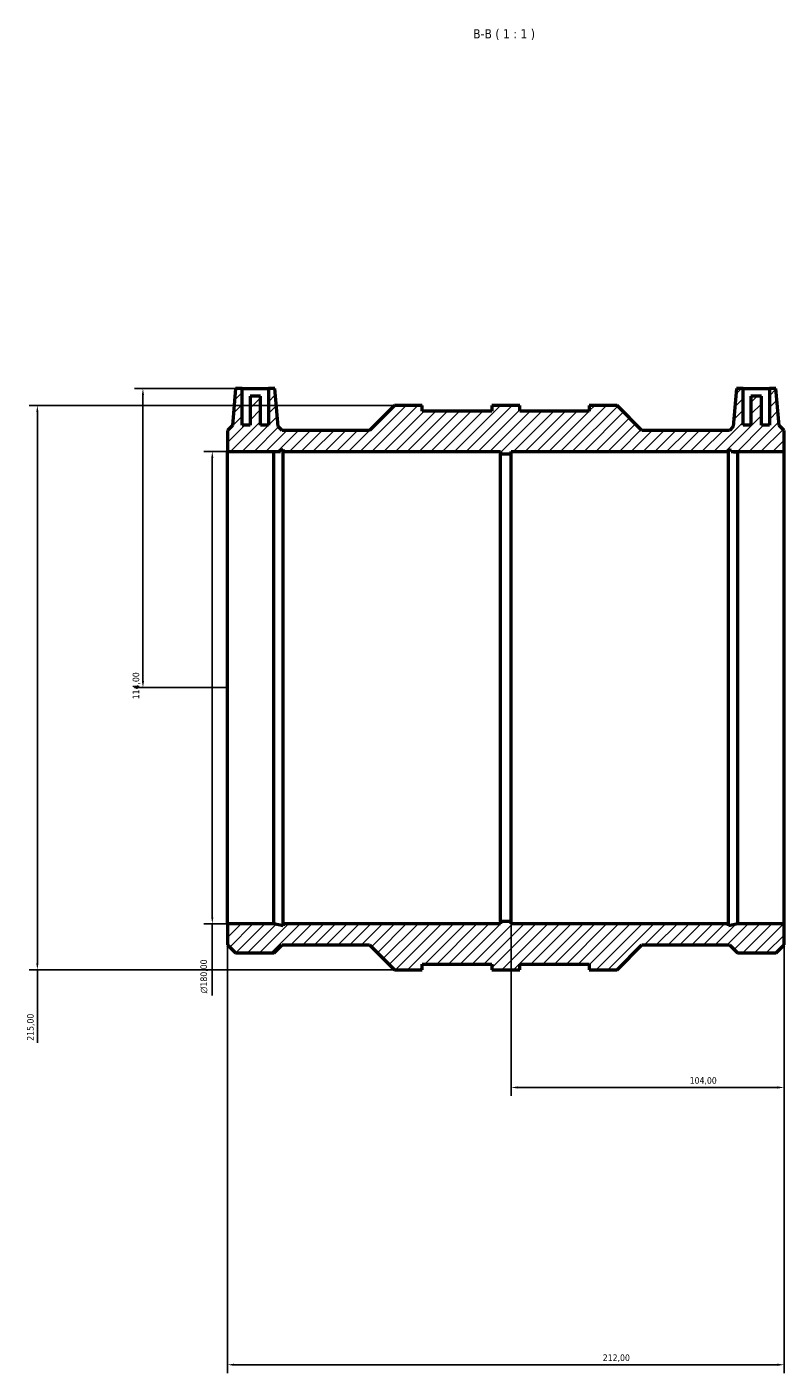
# Model space of a CAD drawing. Header units: millimetres. Extents: x -183 to 1111, y -235 to 1241.
# Tile 6 of 7: x 270 to 558, y 728 to 1241. Entities that reach past the tile are written whole.
import ezdxf

# ---------------------------------------------------------------- set-up
doc = ezdxf.new("R2010")
doc.units = ezdxf.units.MM
for name, color, linetype, lineweight in [('Dimension (ISO)', 7, 'Continuous', 25), ('Hatch (ISO)', 7, 'Continuous', 18), ('Symbol (ISO)', 7, 'Continuous', 25), ('Visible (ISO)', 7, 'Continuous', 50)]:
    doc.layers.add(name, color=color, linetype=linetype, lineweight=lineweight)
doc.styles.add('Label Text (ISO)', font='tahoma.ttf')
doc.styles.add('Note Text (ISO)', font='tahoma.ttf')
doc.dimstyles.new('Default (ISO)', dxfattribs={"dimtxt": 2.5, "dimasz": 2.5, "dimexe": 3.175, "dimexo": 0, "dimgap": 0.762, "dimtad": 1, "dimrnd": 1e-08, "dimzin": 0, "dimtxsty": 'Note Text (ISO)', "dimcen": 0.09, "dimdle": 10, "dimclrd": 256, "dimclre": 256, "dimclrt": 232, "dimazin": 0, "dimtfac": 1.40208, "dimtmove": 0, "dimatfit": 3, "dimfxl": 1, "dimtolj": 1, "dimtzin": 0, "dimlwd": -1, "dimlwe": -1, "dimarcsym": 0})

# ---------------------------------------------------------------- blocks, each defined once
blk = doc.blocks.new('*D7')
at = {"layer": 'Defpoints', "color": 0, "transparency": 16777216}
for p in [(351.63, 1103.06), (313.83, 989.06), (346.03, 989.06)]:
    blk.add_point(p, dxfattribs=at)
at = {"layer": 'Dimension (ISO)', "transparency": 16777216}
for p, q in [((351.63, 1103.06), (310.66, 1103.06)), ((313.83, 1100.56), (313.83, 991.56)), ((346.03, 989.06), (310.66, 989.06))]:
    blk.add_line(p, q, dxfattribs=at)
for points in [[(313.41, 1100.56), (314.25, 1100.56), (313.83, 1103.06)], [(313.41, 991.56), (314.25, 991.56), (313.83, 989.06)]]:
    blk.add_solid(points, dxfattribs=at)
at = {"layer": 'Dimension (ISO)', "color": 232, "true_color": 0xca0064, "transparency": 16777216, "insert": (309.9, 984.6), "char_height": 2.5, "attachment_point": 1, "rotation": 90, "style": 'Note Text (ISO)'}
blk.add_mtext('\\A1;114,00', dxfattribs=at)
blk = doc.blocks.new('*D8')
at = {"layer": 'Defpoints', "color": 0, "transparency": 16777216}
for p in [(409.63, 1096.56), (273.63, 881.56), (409.63, 881.56)]:
    blk.add_point(p, dxfattribs=at)
at = {"layer": 'Dimension (ISO)', "transparency": 16777216}
for p, q in [((409.63, 1096.56), (270.46, 1096.56)), ((273.63, 1094.06), (273.63, 884.06)), ((409.63, 881.56), (270.46, 881.56)), ((273.63, 881.56), (273.63, 853.74))]:
    blk.add_line(p, q, dxfattribs=at)
for points in [[(273.21, 1094.06), (274.05, 1094.06), (273.63, 1096.56)], [(273.21, 884.06), (274.05, 884.06), (273.63, 881.56)]]:
    blk.add_solid(points, dxfattribs=at)
at = {"layer": 'Dimension (ISO)', "color": 232, "true_color": 0xca0064, "transparency": 16777216, "insert": (269.7, 854.51), "char_height": 2.5, "attachment_point": 1, "rotation": 90, "style": 'Note Text (ISO)'}
blk.add_mtext('\\A1;215,00', dxfattribs=at)
blk = doc.blocks.new('*D9')
at = {"layer": 'Defpoints', "color": 0, "transparency": 16777216}
for p in [(346.03, 1079.06), (340.26, 899.06), (346.03, 899.06)]:
    blk.add_point(p, dxfattribs=at)
at = {"layer": 'Dimension (ISO)', "transparency": 16777216}
for p, q in [((346.03, 1079.06), (337.08, 1079.06)), ((340.26, 1076.56), (340.26, 901.56)), ((346.03, 899.06), (337.08, 899.06)), ((340.26, 899.06), (340.26, 871.8))]:
    blk.add_line(p, q, dxfattribs=at)
for points in [[(339.84, 1076.56), (340.67, 1076.56), (340.26, 1079.06)], [(339.84, 901.56), (340.67, 901.56), (340.26, 899.06)]]:
    blk.add_solid(points, dxfattribs=at)
at = {"layer": 'Dimension (ISO)', "color": 232, "true_color": 0xca0064, "transparency": 16777216, "insert": (335.73, 872.56), "char_height": 2.5, "attachment_point": 1, "rotation": 90, "style": 'Note Text (ISO)'}
blk.add_mtext('\\A1;\\fAIGDT|b0|i0;\\H2.5000;\\ln\\fTahoma|b0|i0;\\H2.5000;180,00', dxfattribs=at)
blk = doc.blocks.new('*D10')
at = {"layer": 'Defpoints', "color": 0, "transparency": 16777216}
for p in [(346.03, 899.06), (558.03, 899.06), (558.03, 731.06)]:
    blk.add_point(p, dxfattribs=at)
at = {"layer": 'Dimension (ISO)', "transparency": 16777216}
for p, q in [((346.03, 899.06), (346.03, 727.88)), ((558.03, 899.06), (558.03, 727.88)), ((348.53, 731.06), (555.53, 731.06))]:
    blk.add_line(p, q, dxfattribs=at)
for points in [[(348.53, 731.47), (348.53, 730.64), (346.03, 731.06)], [(555.53, 731.47), (555.53, 730.64), (558.03, 731.06)]]:
    blk.add_solid(points, dxfattribs=at)
at = {"layer": 'Dimension (ISO)', "color": 232, "true_color": 0xca0064, "transparency": 16777216, "insert": (488.98, 734.99), "char_height": 2.5, "attachment_point": 1, "style": 'Note Text (ISO)'}
blk.add_mtext('\\A1;212,00', dxfattribs=at)
blk = doc.blocks.new('*D11')
at = {"layer": 'Defpoints', "color": 0, "transparency": 16777216}
for p in [(454.03, 899.96), (558.03, 899.06), (558.03, 836.71)]:
    blk.add_point(p, dxfattribs=at)
at = {"layer": 'Dimension (ISO)', "transparency": 16777216}
for p, q in [((454.03, 899.96), (454.03, 833.53)), ((558.03, 899.06), (558.03, 833.53)), ((456.53, 836.71), (555.53, 836.71))]:
    blk.add_line(p, q, dxfattribs=at)
for points in [[(456.53, 837.12), (456.53, 836.29), (454.03, 836.71)], [(555.53, 837.12), (555.53, 836.29), (558.03, 836.71)]]:
    blk.add_solid(points, dxfattribs=at)
at = {"layer": 'Dimension (ISO)', "color": 232, "true_color": 0xca0064, "transparency": 16777216, "insert": (522.08, 840.64), "char_height": 2.5, "attachment_point": 1, "style": 'Note Text (ISO)'}
blk.add_mtext('\\A1;104,00', dxfattribs=at)

msp = doc.modelspace()

# ---------------------------------------------------------------- hatches: boundary and pattern name
at = {"layer": 'Hatch (ISO)'}
h = msp.add_hatch(dxfattribs=at)
h.set_pattern_fill('ANSI31', color=256, scale=25.4, style=0)
h.set_pattern_definition([(45, (0, 0), (-2.245064, 2.245064), [])])
h.paths.add_polyline_path([(366.231, 1079.058), (366.184, 1079.594), (367.187, 1079.807), (367.187, 1079.058), (450.031, 1079.058), (450.031, 1078.158), (454.031, 1078.158), (454.031, 1079.058), (536.876, 1079.058), (536.876, 1079.807), (537.878, 1079.594), (537.831, 1079.058), (558.031, 1079.058), (558.031, 1087.077), (556.166, 1088.941), (554.931, 1103.058), (552.431, 1103.058), (552.431, 1089.058), (549.431, 1089.058), (549.431, 1100.058), (545.431, 1100.058), (545.431, 1089.058), (542.431, 1089.058), (542.431, 1103.058), (539.931, 1103.058), (538.658, 1088.503), (537.231, 1087.077), (503.913, 1087.077), (494.431, 1096.558), (483.831, 1096.558), (483.831, 1094.408), (457.331, 1094.408), (457.331, 1096.558), (446.731, 1096.558), (446.731, 1094.408), (420.231, 1094.408), (420.231, 1096.558), (409.631, 1096.558), (400.15, 1087.077), (366.831, 1087.077), (365.405, 1088.503), (364.131, 1103.058), (361.631, 1103.058), (361.631, 1089.058), (358.631, 1089.058), (358.631, 1100.058), (354.631, 1100.058), (354.631, 1089.058), (351.631, 1089.058), (351.631, 1103.058), (349.131, 1103.058), (347.896, 1088.941), (346.031, 1087.077), (346.031, 1079.058)])
h.paths.add_polyline_path([(363.661, 899.058), (346.031, 899.058), (346.031, 891.04), (349.063, 888.008), (363.8, 888.008), (366.831, 891.04), (400.15, 891.04), (409.631, 881.558), (420.231, 881.558), (420.231, 883.708), (446.731, 883.708), (446.731, 881.558), (457.331, 881.558), (457.331, 883.708), (483.831, 883.708), (483.831, 881.558), (494.431, 881.558), (503.913, 891.04), (537.231, 891.04), (540.263, 888.008), (555, 888.008), (558.031, 891.04), (558.031, 899.058), (540.402, 899.058), (536.876, 898.309), (536.876, 899.058), (454.031, 899.058), (454.031, 899.958), (450.031, 899.958), (450.031, 899.058), (367.187, 899.058), (367.187, 898.309)])

# ---------------------------------------------------------------- linework, layer by layer
at = {"layer": 'Visible (ISO)'}
for p, q in [((349.131, 1103.058), (347.896, 1088.941)), ((351.631, 1103.058), (349.131, 1103.058)), ((351.631, 1089.058), (351.631, 1103.058)), ((351.631, 1103.058), (361.631, 1103.058)), ((364.131, 1103.058), (361.631, 1103.058)), ((361.631, 1103.058), (361.631, 1089.058)), ((365.405, 1088.503), (364.131, 1103.058)), ((539.931, 1103.058), (538.658, 1088.503)), ((542.431, 1103.058), (539.931, 1103.058)), ((542.431, 1089.058), (542.431, 1103.058)), ((542.431, 1103.058), (552.431, 1103.058)), ((554.931, 1103.058), (552.431, 1103.058)), ((552.431, 1103.058), (552.431, 1089.058)), ((556.166, 1088.941), (554.931, 1103.058)), ((358.631, 1100.058), (354.631, 1100.058)), ((354.631, 1100.058), (354.631, 1089.058)), ((358.631, 1089.058), (358.631, 1100.058)), ((549.431, 1100.058), (545.431, 1100.058)), ((545.431, 1100.058), (545.431, 1089.058)), ((549.431, 1089.058), (549.431, 1100.058)), ((409.631, 1096.558), (400.15, 1087.077)), ((420.231, 1096.558), (409.631, 1096.558)), ((420.231, 1094.408), (420.231, 1096.558)), ((446.731, 1094.408), (420.231, 1094.408)), ((457.331, 1096.558), (446.731, 1096.558)), ((446.731, 1096.558), (446.731, 1094.408)), ((457.331, 1094.408), (457.331, 1096.558)), ((483.831, 1094.408), (457.331, 1094.408)), ((494.431, 1096.558), (483.831, 1096.558)), ((483.831, 1096.558), (483.831, 1094.408)), ((503.913, 1087.077), (494.431, 1096.558)), ((347.896, 1088.941), (346.031, 1087.077)), ((354.631, 1089.058), (351.631, 1089.058)), ((361.631, 1089.058), (358.631, 1089.058)), ((366.831, 1087.077), (365.405, 1088.503)), ((538.658, 1088.503), (537.231, 1087.077)), ((545.431, 1089.058), (542.431, 1089.058)), ((552.431, 1089.058), (549.431, 1089.058)), ((558.031, 1087.077), (556.166, 1088.941)), ((346.031, 1087.077), (346.031, 1079.058)), ((400.15, 1087.077), (366.831, 1087.077)), ((537.231, 1087.077), (503.913, 1087.077)), ((558.031, 1079.058), (558.031, 1087.077)), ((346.031, 1079.058), (366.231, 1079.058)), ((346.031, 899.058), (346.031, 1079.058)), ((363.661, 899.058), (363.661, 1078.818)), ((366.184, 1079.594), (367.187, 1079.807)), ((366.231, 1079.058), (366.184, 1079.594)), ((367.187, 1079.807), (367.187, 1079.058)), ((367.187, 1079.058), (450.031, 1079.058)), ((367.187, 899.058), (367.187, 1079.058)), ((450.031, 1079.058), (450.031, 1078.158)), ((450.031, 1078.158), (454.031, 1078.158)), ((450.031, 899.958), (450.031, 1078.158)), ((454.031, 1078.158), (454.031, 1079.058)), ((454.031, 1079.058), (536.876, 1079.058)), ((454.031, 899.958), (454.031, 1078.158)), ((536.876, 1079.058), (536.876, 1079.807)), ((536.876, 1079.807), (537.878, 1079.594)), ((536.876, 899.058), (536.876, 1079.058)), ((537.878, 1079.594), (537.831, 1079.058)), ((537.831, 1079.058), (558.031, 1079.058)), ((540.402, 899.058), (540.402, 1078.818)), ((558.031, 899.058), (558.031, 1079.058)), ((363.661, 899.058), (346.031, 899.058)), ((346.031, 899.058), (346.031, 891.04)), ((367.187, 898.309), (363.661, 899.058)), ((450.031, 899.058), (367.187, 899.058)), ((367.187, 899.058), (367.187, 898.309)), ((454.031, 899.958), (450.031, 899.958)), ((450.031, 899.958), (450.031, 899.058)), ((454.031, 899.058), (454.031, 899.958)), ((536.876, 899.058), (454.031, 899.058)), ((540.402, 899.058), (536.876, 898.309)), ((536.876, 898.309), (536.876, 899.058)), ((558.031, 899.058), (540.402, 899.058)), ((558.031, 891.04), (558.031, 899.058)), ((346.031, 891.04), (349.063, 888.008)), ((349.063, 888.008), (363.8, 888.008)), ((363.8, 888.008), (366.831, 891.04)), ((366.831, 891.04), (400.15, 891.04)), ((400.15, 891.04), (409.631, 881.558)), ((494.431, 881.558), (503.913, 891.04)), ((503.913, 891.04), (537.231, 891.04)), ((537.231, 891.04), (540.263, 888.008)), ((540.263, 888.008), (555, 888.008)), ((555, 888.008), (558.031, 891.04)), ((420.231, 881.558), (420.231, 883.708)), ((420.231, 883.708), (446.731, 883.708)), ((446.731, 883.708), (446.731, 881.558)), ((457.331, 881.558), (457.331, 883.708)), ((457.331, 883.708), (483.831, 883.708)), ((483.831, 883.708), (483.831, 881.558)), ((409.631, 881.558), (420.231, 881.558)), ((446.731, 881.558), (457.331, 881.558)), ((483.831, 881.558), (494.431, 881.558))]:
    msp.add_line(p, q, dxfattribs=at)
for points in [[(366.231, 1079.058), (366.231, 1079.058), (365.991, 1079.031), (365.06, 1078.938), (364.414, 1078.878), (363.661, 1078.818)], [(537.831, 1079.058), (537.831, 1079.058), (538.071, 1079.031), (539.002, 1078.938), (539.649, 1078.878), (540.402, 1078.818)]]:
    msp.add_open_spline(points, degree=3, knots=[4.35315914, 4.35315914, 4.35315914, 4.35315914, 4.71572512, 4.71572512, 5.0449258, 5.0449258, 5.0449258, 5.0449258], dxfattribs=at)

# ---------------------------------------------------------------- texts
at = {"layer": 'Symbol (ISO)', "insert": (439.592, 1235.808), "char_height": 3.5, "attachment_point": 7, "style": 'Label Text (ISO)'}
msp.add_mtext('B-B ( 1 : 1 )', dxfattribs=at)

# ---------------------------------------------------------------- dimensions: what is measured, and where the dimension line sits
at = {"layer": 'Dimension (ISO)'}
for base, p1, p2, angle, override, picture, middle in [((313.831, 989.058), (351.631, 1103.058), (346.031, 989.058), 90, {"dimdec": 2, "dimtp": 0, "dimtm": 0, "dimtdec": 2, "dimtofl": 0, "dimatfit": 1}, '*D7', (313.831, 989.558)), ((273.631, 881.558), (409.631, 1096.558), (409.631, 881.558), 90, {"dimdec": 2, "dimtp": 0, "dimtm": 0, "dimtdec": 2, "dimtofl": 0, "dimatfit": 2}, '*D8', (273.631, 859.558)), ((558.031, 731.058), (346.031, 899.058), (558.031, 899.058), 180, {"dimdec": 2, "dimtp": 0, "dimtm": 0, "dimtdec": 2, "dimtofl": 0, "dimatfit": 1}, '*D10', (494.031, 731.058)), ((558.031, 836.706), (454.031, 899.958), (558.031, 899.058), 180, {"dimdec": 2, "dimtp": 0, "dimtm": 0, "dimtdec": 2, "dimtofl": 0, "dimatfit": 1}, '*D11', (527.031, 836.706))]:
    dim = msp.add_linear_dim(base=base, p1=p1, p2=p2, angle=angle, dimstyle='Default (ISO)', override=override, dxfattribs=at)
    dim.commit()
    dim.dimension.update_dxf_attribs({"geometry": picture, "text_midpoint": middle, "dimtype": 160})
dim = msp.add_linear_dim(base=(340.258, 899.058), p1=(346.031, 1079.058), p2=(346.031, 899.058), angle=90, text='\\fAIGDT|b0|i0;\\H2.5000;\\ln\\fTahoma|b0|i0;\\H2.5000;<>', dimstyle='Default (ISO)', override={"dimdec": 2, "dimtp": 0, "dimtm": 0, "dimtdec": 2, "dimtofl": 0, "dimatfit": 2}, dxfattribs=at)
dim.commit()
dim.dimension.update_dxf_attribs({"geometry": '*D9', "text_midpoint": (340.258, 879.058), "dimtype": 160})

doc.saveas('drawing.dxf')
